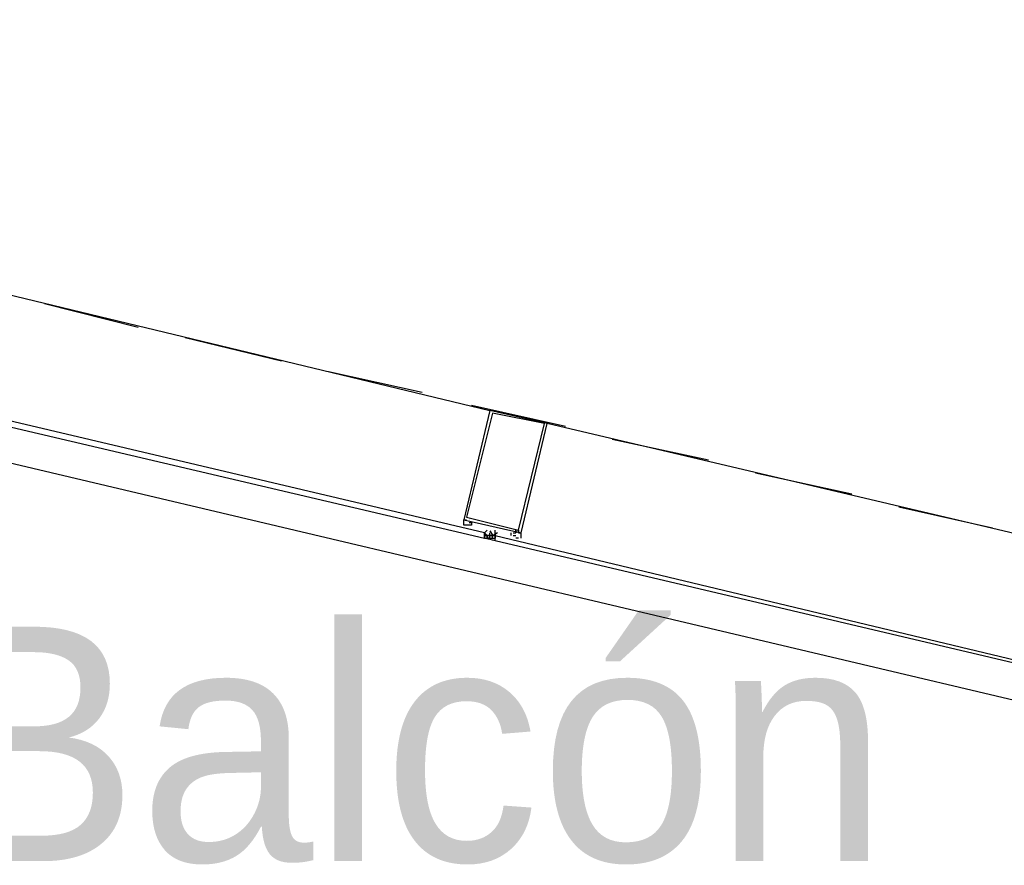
# Model space of a CAD drawing. Header units: feet. Extents: x -79 to 198, y -22 to 181.
# Tile 183 of 256: x 125.21 to 130.25, y 88.96 to 93.28. Entities that reach past the tile are written whole.
import ezdxf
from ezdxf.enums import TextEntityAlignment as Align

# ---------------------------------------------------------------- set-up
doc = ezdxf.new("R2010")
doc.units = ezdxf.units.FT
doc.layers.add('A-LINEA', color=7, linetype='CONTINUOUS')
doc.layers.add('A-NOMBRE-ESPACIO', color=2, linetype='CONTINUOUS')

msp = doc.modelspace()

# ---------------------------------------------------------------- linework, layer by layer
at = {"layer": 'A-LINEA'}
for p, q in [((125.0667, 91.8978), (127.6133, 91.2844)), ((125.3333, 91.8311), (125.8133, 91.7111)), ((126.0533, 91.6578), (126.5467, 91.5378)), ((126.7867, 91.4844), (127.2667, 91.3778)), ((127.52, 91.3111), (128, 91.2044)), ((130.4533, 90.6178), (127.9067, 91.2178)), ((128.24, 91.1378), (128.7333, 91.0311)), ((128.9733, 90.9644), (129.4667, 90.8578)), ((129.7067, 90.7911), (130.1867, 90.6844)), ((127.4933, 90.7244), (127.4933, 90.7244)), ((127.4933, 90.7244), (127.4933, 90.7244)), ((127.6, 90.6711), (127.6, 90.6711)), ((127.6, 90.6711), (127.6, 90.6711)), ((127.6, 90.6711), (127.6, 90.6711)), ((127.6, 90.6711), (127.6, 90.6711)), ((127.6, 90.6711), (127.6, 90.6711)), ((127.6, 90.6711), (127.6, 90.6711)), ((127.6, 90.6711), (127.6, 90.6711)), ((127.6, 90.6711), (127.6, 90.6711)), ((127.6403, 90.6173), (127.5839, 90.6306)), ((127.5867, 90.6578), (127.5867, 90.6578)), ((127.5867, 90.6578), (127.5867, 90.6578)), ((127.5867, 90.6578), (127.5867, 90.6578)), ((127.5867, 90.6578), (127.5867, 90.6578)), ((127.6, 90.6444), (127.5867, 90.6578)), ((127.5867, 90.6578), (127.5867, 90.6578)), ((127.5867, 90.6444), (127.5867, 90.6444)), ((127.5867, 90.6444), (127.6, 90.6444)), ((127.5867, 90.6444), (127.5867, 90.6444)), ((127.5867, 90.6444), (127.5867, 90.6444)), ((127.5867, 90.6444), (127.5867, 90.6444)), ((127.5867, 90.6444), (127.5867, 90.6444)), ((127.5867, 90.6444), (127.5867, 90.6444)), ((127.5867, 90.6444), (127.5867, 90.6444)), ((127.5867, 90.6444), (127.6, 90.6444)), ((127.5867, 90.6444), (127.5867, 90.6444)), ((127.5867, 90.6444), (127.5867, 90.6444)), ((127.5867, 90.6444), (127.5867, 90.6444)), ((127.5867, 90.6444), (127.5867, 90.6444)), ((127.5867, 90.6444), (127.5867, 90.6444)), ((127.5867, 90.6444), (127.5867, 90.6444)), ((127.5867, 90.6444), (127.5867, 90.6444)), ((127.5867, 90.6444), (127.5867, 90.6444)), ((127.6, 90.6444), (127.5867, 90.6444)), ((127.5867, 90.6311), (127.5867, 90.6311)), ((127.5867, 90.6311), (127.5867, 90.6311)), ((127.5867, 90.6311), (127.5867, 90.6311)), ((127.5867, 90.6311), (127.6, 90.6311)), ((127.5867, 90.6311), (127.5867, 90.6311)), ((127.5867, 90.6311), (127.5867, 90.6311)), ((127.5867, 90.6311), (127.5867, 90.6311)), ((127.5867, 90.6311), (127.5867, 90.6311)), ((127.5867, 90.6311), (127.5867, 90.6311)), ((127.6, 90.6578), (127.6, 90.6578)), ((127.6, 90.6578), (127.6, 90.6578)), ((127.6, 90.6578), (127.6, 90.6578)), ((127.6, 90.6578), (127.6, 90.6578)), ((127.6, 90.6578), (127.6, 90.6578)), ((127.6, 90.6578), (127.6, 90.6578)), ((127.6, 90.6578), (127.6, 90.6578)), ((127.6, 90.6578), (127.6, 90.6578)), ((127.6, 90.6578), (127.6, 90.6578)), ((127.6, 90.6578), (127.6, 90.6578)), ((127.6, 90.6578), (127.6, 90.6578)), ((127.6, 90.6578), (127.6, 90.6578)), ((127.6, 90.6578), (127.6, 90.6578)), ((127.6, 90.6578), (127.6, 90.6578)), ((127.6, 90.6578), (127.6, 90.6578)), ((127.6, 90.6578), (127.6, 90.6578)), ((127.6, 90.6578), (127.6, 90.6578)), ((127.6, 90.6578), (127.6, 90.6578)), ((127.6, 90.6578), (127.6, 90.6578)), ((127.6, 90.6578), (127.6, 90.6578)), ((127.6, 90.6578), (127.6, 90.6578)), ((127.6, 90.6444), (127.6, 90.6444)), ((127.6, 90.6444), (127.6133, 90.6444)), ((127.6, 90.6311), (127.6, 90.6444)), ((127.6, 90.6444), (127.6, 90.6444)), ((127.6, 90.6444), (127.6, 90.6444)), ((127.6, 90.6311), (127.6, 90.6444)), ((127.6, 90.6444), (127.6, 90.6444)), ((127.6, 90.6444), (127.6, 90.6444)), ((127.6, 90.6444), (127.6, 90.6444)), ((127.6, 90.6444), (127.6, 90.6444)), ((127.6, 90.6444), (127.6, 90.6444)), ((127.6, 90.6444), (127.6, 90.6444)), ((127.6, 90.6444), (127.6, 90.6444)), ((127.6, 90.6444), (127.6, 90.6444)), ((127.6, 90.6444), (127.6, 90.6311)), ((127.6, 90.6444), (127.6, 90.6444)), ((127.6, 90.6444), (127.6, 90.6444)), ((127.6133, 90.6444), (127.6, 90.6444)), ((127.6133, 90.6444), (127.6, 90.6444)), ((127.6, 90.6444), (127.6, 90.6444)), ((127.6, 90.6444), (127.6, 90.6444)), ((127.6, 90.6444), (127.6, 90.6444)), ((127.6, 90.6444), (127.6, 90.6444)), ((127.6, 90.6444), (127.6, 90.6444)), ((127.6, 90.6444), (127.6, 90.6444)), ((127.6, 90.6311), (127.6, 90.6311)), ((127.6, 90.6311), (127.6133, 90.6311)), ((127.6, 90.6311), (127.6, 90.6311)), ((127.6, 90.6311), (127.6, 90.6311)), ((127.6133, 90.6311), (127.6, 90.6311)), ((127.6, 90.6311), (127.6, 90.6311)), ((127.6, 90.6311), (127.6, 90.6311)), ((127.6, 90.6311), (127.6, 90.6311)), ((127.6, 90.6311), (127.6, 90.6311)), ((127.6, 90.6311), (127.6, 90.6311)), ((127.6, 90.6311), (127.6, 90.6311)), ((127.6, 90.6311), (127.6, 90.6311)), ((127.6133, 90.6311), (127.6, 90.6311)), ((127.6, 90.6311), (127.6, 90.6311)), ((127.6133, 90.6578), (127.6133, 90.6578)), ((127.6133, 90.6444), (127.6133, 90.6578)), ((127.6133, 90.6444), (127.6133, 90.6444)), ((127.6133, 90.6444), (127.6133, 90.6444)), ((127.6133, 90.6444), (127.6133, 90.6444)), ((127.6133, 90.6444), (127.6133, 90.6444)), ((127.6133, 90.6444), (127.6133, 90.6444)), ((127.6133, 90.6444), (127.6133, 90.6444)), ((127.6133, 90.6444), (127.6133, 90.6444)), ((127.6133, 90.6444), (127.6133, 90.6444)), ((127.6133, 90.6444), (127.6133, 90.6444)), ((127.6133, 90.6444), (127.6133, 90.6444)), ((127.6133, 90.6444), (127.6133, 90.6444)), ((127.6133, 90.6311), (127.6133, 90.6444)), ((127.6133, 90.6444), (127.6133, 90.6444)), ((127.6133, 90.6444), (127.6133, 90.6444)), ((127.6133, 90.6444), (127.6267, 90.6444)), ((127.6133, 90.6444), (127.6133, 90.6444)), ((127.6133, 90.6444), (127.6133, 90.6444)), ((127.6133, 90.6444), (127.6133, 90.6444)), ((127.6133, 90.6444), (127.6133, 90.6444)), ((127.6133, 90.6444), (127.6133, 90.6444)), ((127.6133, 90.6444), (127.6133, 90.6444)), ((127.6133, 90.6444), (127.6133, 90.6444)), ((127.6267, 90.6444), (127.6133, 90.6444)), ((127.6133, 90.6444), (127.6133, 90.6444)), ((127.6133, 90.6444), (127.6133, 90.6444)), ((127.6133, 90.6444), (127.6133, 90.6444)), ((127.6133, 90.6444), (127.6133, 90.6444)), ((127.6133, 90.6444), (127.6133, 90.6444)), ((127.6133, 90.6444), (127.6133, 90.6444)), ((127.6133, 90.6444), (127.6133, 90.6444)), ((127.6133, 90.6311), (127.6267, 90.6311)), ((127.6133, 90.6311), (127.6133, 90.6311)), ((127.6133, 90.6311), (127.6133, 90.6311)), ((127.6133, 90.6311), (127.6133, 90.6311)), ((127.6133, 90.6311), (127.6133, 90.6311)), ((127.6133, 90.6311), (127.6133, 90.6311)), ((127.6133, 90.6311), (127.6133, 90.6311)), ((127.6133, 90.6311), (127.6133, 90.6311)), ((127.6133, 90.6311), (127.6133, 90.6311)), ((127.6133, 90.6311), (127.6133, 90.6311)), ((127.6133, 90.6311), (127.6133, 90.6311)), ((127.6133, 90.6311), (127.6133, 90.6311)), ((127.6133, 90.6311), (127.6133, 90.6311)), ((127.6133, 90.6311), (127.6133, 90.6311)), ((127.6133, 90.6311), (127.6133, 90.6311)), ((127.6133, 90.6311), (127.6133, 90.6311)), ((127.6133, 90.6311), (127.6133, 90.6311)), ((127.6133, 90.6311), (127.6133, 90.6311)), ((127.6267, 90.6444), (127.64, 90.6444)), ((127.6267, 90.6444), (127.6267, 90.6444)), ((127.6267, 90.6444), (127.6267, 90.6444)), ((127.6267, 90.6444), (127.6267, 90.6444)), ((127.6267, 90.6444), (127.6267, 90.6444)), ((127.6267, 90.6444), (127.6267, 90.6444)), ((127.6267, 90.6444), (127.6267, 90.6444)), ((127.6267, 90.6444), (127.6267, 90.6444)), ((127.6267, 90.6444), (127.6267, 90.6444)), ((127.6267, 90.6444), (127.6267, 90.6444)), ((127.6267, 90.6444), (127.6267, 90.6444)), ((127.6267, 90.6444), (127.6267, 90.6444)), ((127.6267, 90.6444), (127.6267, 90.6444)), ((127.6267, 90.6444), (127.6267, 90.6444)), ((127.6267, 90.6444), (127.6267, 90.6444)), ((127.6267, 90.6311), (127.6267, 90.6444)), ((127.6267, 90.6311), (127.6267, 90.6444)), ((127.6267, 90.6444), (127.6267, 90.6444)), ((127.6267, 90.6444), (127.6267, 90.6444)), ((127.6267, 90.6444), (127.6267, 90.6444)), ((127.6267, 90.6444), (127.6267, 90.6444)), ((127.6267, 90.6444), (127.6267, 90.6444)), ((127.6267, 90.6444), (127.6267, 90.6444)), ((127.6267, 90.6444), (127.6267, 90.6444)), ((127.6267, 90.6444), (127.6267, 90.6444)), ((127.6267, 90.6444), (127.6267, 90.6444)), ((127.6267, 90.6444), (127.6267, 90.6444)), ((127.6267, 90.6444), (127.6267, 90.6444)), ((127.6267, 90.6444), (127.6267, 90.6444)), ((127.6267, 90.6444), (127.6267, 90.6444)), ((127.6267, 90.6444), (127.6267, 90.6444)), ((127.6267, 90.6311), (127.6267, 90.6311)), ((127.6267, 90.6311), (127.6267, 90.6311)), ((127.6267, 90.6311), (127.6267, 90.6311)), ((127.6267, 90.6311), (127.6267, 90.6311)), ((127.6267, 90.6311), (127.6267, 90.6311)), ((127.6267, 90.6311), (127.64, 90.6311)), ((127.6267, 90.6311), (127.6267, 90.6311)), ((127.6267, 90.6311), (127.6267, 90.6311)), ((127.6267, 90.6311), (127.6267, 90.6311)), ((127.6267, 90.6311), (127.6267, 90.6311)), ((127.6267, 90.6311), (127.64, 90.6311)), ((127.6267, 90.6311), (127.6267, 90.6311)), ((127.6267, 90.6311), (127.6267, 90.6311)), ((127.6267, 90.6311), (127.6267, 90.6311)), ((127.6267, 90.6311), (127.6267, 90.6311)), ((127.6267, 90.6311), (127.6267, 90.6311)), ((127.6267, 90.6311), (127.6267, 90.6311)), ((127.6267, 90.6311), (127.6267, 90.6311)), ((127.6267, 90.6311), (127.6267, 90.6311)), ((127.6267, 90.6311), (127.6267, 90.6311)), ((127.6267, 90.6311), (127.6267, 90.6311)), ((127.6267, 90.6311), (127.6267, 90.6311)), ((127.6267, 90.6311), (127.6267, 90.6311)), ((127.6267, 90.6311), (127.6267, 90.6311)), ((127.6267, 90.6311), (127.6267, 90.6311)), ((127.6267, 90.6311), (127.6267, 90.6311)), ((127.6267, 90.6311), (127.6267, 90.6311)), ((127.6267, 90.6311), (127.6267, 90.6311)), ((127.6267, 90.6311), (127.6267, 90.6311)), ((127.6267, 90.6311), (127.6267, 90.6311)), ((127.6267, 90.6311), (127.6267, 90.6311)), ((127.6267, 90.6311), (127.6267, 90.6311)), ((127.64, 90.6578), (127.64, 90.6578)), ((127.64, 90.6578), (127.64, 90.6578)), ((127.64, 90.6578), (127.64, 90.6578)), ((127.64, 90.6578), (127.64, 90.6578)), ((127.64, 90.6578), (127.64, 90.6578)), ((127.64, 90.6578), (127.64, 90.6578)), ((127.64, 90.6578), (127.64, 90.6578)), ((127.64, 90.6578), (127.64, 90.6578)), ((127.64, 90.6578), (127.64, 90.6578)), ((127.64, 90.6578), (127.64, 90.6578)), ((127.64, 90.6444), (127.64, 90.6578)), ((127.64, 90.6578), (127.64, 90.6578)), ((127.64, 90.6578), (127.64, 90.6578)), ((127.64, 90.6578), (127.64, 90.6578)), ((127.64, 90.6578), (127.64, 90.6578)), ((127.64, 90.6444), (127.64, 90.6444)), ((127.64, 90.6311), (127.64, 90.6444)), ((127.64, 90.6444), (127.64, 90.6444)), ((127.64, 90.6444), (127.64, 90.6444)), ((127.64, 90.6444), (127.64, 90.6444)), ((127.64, 90.6444), (127.64, 90.6444)), ((127.64, 90.6444), (127.64, 90.6444)), ((127.64, 90.6444), (127.64, 90.6444)), ((127.64, 90.6444), (127.64, 90.6444)), ((127.64, 90.6444), (127.64, 90.6311)), ((127.64, 90.6444), (127.64, 90.6444)), ((127.64, 90.6444), (127.64, 90.6444)), ((127.64, 90.6444), (127.64, 90.6444)), ((127.64, 90.6444), (127.64, 90.6444)), ((127.64, 90.6444), (127.64, 90.6444)), ((127.64, 90.6311), (127.64, 90.6311)), ((127.64, 90.6311), (127.64, 90.6311)), ((127.64, 90.6311), (127.64, 90.6311)), ((127.64, 90.6311), (127.64, 90.6311)), ((127.64, 90.6311), (127.64, 90.6311)), ((127.64, 90.6311), (127.64, 90.6311)), ((127.64, 90.6311), (127.64, 90.6311)), ((127.64, 90.6311), (127.64, 90.6311)), ((127.64, 90.6311), (127.64, 90.6311)), ((127.72, 90.6578), (127.72, 90.6444)), ((127.7333, 90.6444), (127.7467, 90.6444)), ((127.7733, 90.6311), (127.7733, 90.6578)), ((127.6267, 90.6178), (127.6267, 90.6178)), ((127.6267, 90.6178), (127.6267, 90.6178)), ((127.6267, 90.6178), (127.6267, 90.6178)), ((127.64, 90.6178), (127.64, 90.6178)), ((127.64, 90.6178), (127.64, 90.6178))]:
    msp.add_line(p, q, dxfattribs=at)
for points in [[(124.5867, 91.1511), (131.36, 89.5511), (135.2667, 106.0978)], [(124.8, 91.2844), (127.5867, 90.6311), (127.5867, 90.6444), (127.5867, 90.6578), (124.8133, 91.3111), (124.8, 91.3111), (124.8, 91.2978), (124.8, 91.2844)], [(127.9067, 91.2178), (127.6133, 91.2844), (127.48, 90.7244), (127.7733, 90.6578), (127.9067, 91.2178)], [(127.8933, 91.2178), (127.6267, 91.2711), (127.4933, 90.7378), (127.76, 90.6711), (127.8933, 91.2178)], [(127.5067, 90.6978), (127.4933, 90.6978), (127.4933, 90.6978), (127.48, 90.6978), (127.48, 90.6978), (127.48, 90.6978), (127.48, 90.7244), (127.48, 90.7244), (127.4933, 90.7244), (127.4933, 90.7244), (127.4933, 90.7244), (127.4933, 90.7244), (127.4933, 90.7244), (127.4933, 90.7244)], [(127.5067, 90.7244), (127.5067, 90.7244), (127.5067, 90.7244), (127.5067, 90.7244), (127.5067, 90.7244), (127.5067, 90.7244), (127.5067, 90.7244)], [(127.5067, 90.7244), (127.5067, 90.7244), (127.5067, 90.7244)], [(127.5067, 90.7111), (127.52, 90.7111), (127.52, 90.7111), (127.52, 90.6978), (127.52, 90.6978), (127.5067, 90.6978), (127.5067, 90.6978)], [(127.6, 90.6711), (127.5867, 90.6578), (127.5867, 90.6444), (127.5867, 90.6311)], [(127.64, 90.6178), (127.64, 90.6311), (127.64, 90.6444), (127.64, 90.6578), (127.64, 90.6711)], [(127.7333, 90.6578), (127.7333, 90.6578), (127.7467, 90.6578), (127.7467, 90.6578), (127.7467, 90.6711), (127.7467, 90.6711), (127.7467, 90.6711), (127.7467, 90.6711)], [(127.7467, 90.6711), (127.7467, 90.6578), (127.7467, 90.6578)], [(127.76, 90.6711), (127.76, 90.6711), (127.76, 90.6578), (127.76, 90.6578), (127.76, 90.6578), (127.76, 90.6578), (127.76, 90.6578), (127.76, 90.6578), (127.7733, 90.6578)], [(127.76, 90.6578), (127.76, 90.6711), (127.76, 90.6711)], [(127.6133, 90.6444), (127.6, 90.6444), (127.5867, 90.6444)], [(127.6136, 90.6679), (127.6293, 90.6449), (127.6528, 90.6598)], [(127.6267, 90.6311), (127.6267, 90.6444), (127.64, 90.6444)], [(127.64, 90.6578), (127.64, 90.6444), (127.64, 90.6578)], [(127.64, 90.6578), (127.64, 90.6444), (127.64, 90.6578), (127.64, 90.6444)], [(130.4133, 89.9644), (127.64, 90.6178), (127.64, 90.6311), (127.64, 90.6444), (130.4267, 89.9778), (130.4267, 89.9644), (130.4133, 89.9644)], [(127.7333, 90.6444), (127.7333, 90.6444), (127.7333, 90.6444), (127.7333, 90.6444)], [(127.76, 90.6311), (127.76, 90.6311), (127.76, 90.6311), (127.7467, 90.6311), (127.7467, 90.6311)]]:
    msp.add_lwpolyline(points, dxfattribs=at)

# ---------------------------------------------------------------- texts
at = {"layer": 'A-NOMBRE-ESPACIO'}
msp.add_text('Balcón', height=1.2, dxfattribs=at).set_placement((127.2, 88.9778), align=Align.CENTER)

doc.saveas('drawing.dxf')
